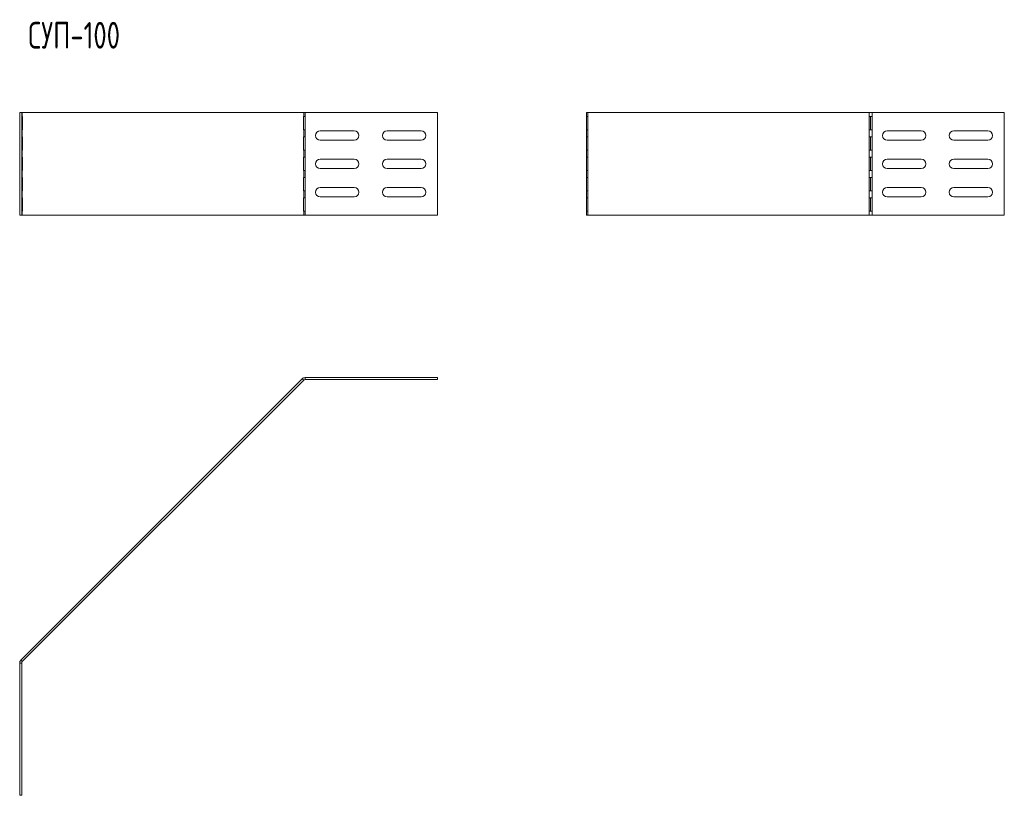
# Model space of a CAD drawing. Header units: millimetres. Extents: x -17 to 1570, y -1355 to 295.
# Tile 1 of 3: x -17 to 721, y -1355 to -774. Entities that reach past the tile are written whole.
import ezdxf

# ---------------------------------------------------------------- set-up
doc = ezdxf.new("R2010")
doc.units = ezdxf.units.MM
doc.styles.add('SLDTEXTSTYLE0', font='TXT', dxfattribs={"width": 0.7, "bigfont": 'bigfont'})

msp = doc.modelspace()

# ---------------------------------------------------------------- linework, layer by layer
at = {"color": 7, "linetype": 'Continuous', "lineweight": 15}
for p, q in [((-17.18, -920.86), (-17.18, -843.86)), ((-17.18, -843.86), (-15.68, -843.86)), ((-15.68, -920.86), (-15.68, -843.86)), ((-15.68, -843.86), (-15.24, -843.86)), ((-15.24, -846.86), (-15.68, -846.86)), ((-15.24, -846.86), (-15.24, -843.86)), ((-15.24, -843.86), (195.64, -843.86)), ((-15.16, -846.86), (-15.24, -846.86)), ((-15.16, -856.86), (-15.16, -846.86)), ((195.64, -846.86), (195.56, -846.86)), ((195.56, -846.86), (195.56, -856.86)), ((195.64, -846.86), (195.64, -843.86)), ((195.64, -843.86), (196.7, -843.86)), ((196.7, -846.86), (195.64, -846.86)), ((196.7, -846.86), (196.7, -843.86)), ((196.7, -843.86), (295.82, -843.86)), ((196.82, -846.86), (196.7, -846.86)), ((196.82, -856.86), (196.82, -846.86)), ((295.82, -843.86), (295.82, -920.86)), ((407.64, -846.86), (407.64, -843.86)), ((408.52, -843.86), (407.64, -843.86)), ((407.64, -846.86), (408.52, -846.86)), ((407.64, -856.86), (407.64, -846.86)), ((408.52, -846.86), (408.52, -843.86)), ((619.41, -843.86), (408.52, -843.86)), ((408.52, -846.86), (408.6, -846.86)), ((408.6, -846.86), (408.6, -856.86)), ((619.32, -846.86), (619.41, -846.86)), ((619.32, -856.86), (619.32, -846.86)), ((619.41, -846.86), (619.41, -843.86)), ((621.53, -843.86), (619.41, -843.86)), ((619.41, -846.86), (621.53, -846.86)), ((620.38, -856.86), (620.38, -846.86)), ((621.53, -846.86), (621.53, -843.86)), ((720.64, -843.86), (621.53, -843.86)), ((621.53, -846.86), (621.64, -846.86)), ((621.64, -846.86), (621.64, -856.86)), ((720.64, -920.86), (720.64, -843.86)), ((-15.68, -856.86), (-15.24, -856.86)), ((-15.24, -862.11), (-15.68, -862.11)), ((-15.24, -862.11), (-15.24, -856.86)), ((-15.24, -856.86), (-15.16, -856.86)), ((-15.16, -862.11), (-15.24, -862.11)), ((-15.16, -872.11), (-15.16, -862.11)), ((195.56, -856.86), (195.64, -856.86)), ((195.64, -862.11), (195.56, -862.11)), ((195.56, -862.11), (195.56, -872.11)), ((195.64, -862.11), (195.64, -856.86)), ((195.64, -856.86), (196.7, -856.86)), ((196.7, -862.11), (195.64, -862.11)), ((196.7, -862.11), (196.7, -856.86)), ((196.7, -856.86), (196.82, -856.86)), ((196.82, -862.11), (196.7, -862.11)), ((196.82, -872.11), (196.82, -862.11)), ((233.57, -857.61), (208.07, -857.61)), ((283.57, -857.61), (258.07, -857.61)), ((407.64, -862.11), (407.64, -856.86)), ((408.52, -856.86), (407.64, -856.86)), ((407.64, -862.11), (408.52, -862.11)), ((407.64, -872.11), (407.64, -862.11)), ((408.52, -862.11), (408.52, -856.86)), ((408.6, -856.86), (408.52, -856.86)), ((408.52, -862.11), (408.6, -862.11)), ((408.6, -862.11), (408.6, -872.11)), ((619.41, -856.86), (619.32, -856.86)), ((619.32, -862.11), (619.41, -862.11)), ((619.32, -872.11), (619.32, -862.11)), ((619.41, -862.11), (619.41, -856.86)), ((621.53, -856.86), (619.41, -856.86)), ((619.41, -862.11), (621.53, -862.11)), ((620.38, -872.11), (620.38, -862.11)), ((621.53, -862.11), (621.53, -856.86)), ((621.64, -856.86), (621.53, -856.86)), ((621.53, -862.11), (621.64, -862.11)), ((621.64, -862.11), (621.64, -872.11)), ((632.89, -857.61), (658.39, -857.61)), ((682.89, -857.61), (708.39, -857.61)), ((208.07, -864.61), (233.57, -864.61)), ((258.07, -864.61), (283.57, -864.61)), ((658.39, -864.61), (632.89, -864.61)), ((708.39, -864.61), (682.89, -864.61)), ((-15.68, -872.11), (-15.24, -872.11)), ((-15.24, -877.36), (-15.68, -877.36)), ((-15.24, -877.36), (-15.24, -872.11)), ((-15.24, -872.11), (-15.16, -872.11)), ((-15.16, -877.36), (-15.24, -877.36)), ((-15.16, -887.36), (-15.16, -877.36)), ((195.56, -872.11), (195.64, -872.11)), ((195.64, -877.36), (195.56, -877.36)), ((195.56, -877.36), (195.56, -887.36)), ((195.64, -877.36), (195.64, -872.11)), ((195.64, -872.11), (196.7, -872.11)), ((196.7, -877.36), (195.64, -877.36)), ((196.7, -877.36), (196.7, -872.11)), ((196.7, -872.11), (196.82, -872.11)), ((196.82, -877.36), (196.7, -877.36)), ((196.82, -887.36), (196.82, -877.36)), ((407.64, -877.36), (407.64, -872.11)), ((408.52, -872.11), (407.64, -872.11)), ((407.64, -877.36), (408.52, -877.36)), ((407.64, -887.36), (407.64, -877.36)), ((408.52, -877.36), (408.52, -872.11)), ((408.6, -872.11), (408.52, -872.11)), ((408.52, -877.36), (408.6, -877.36)), ((408.6, -877.36), (408.6, -887.36)), ((619.41, -872.11), (619.32, -872.11)), ((619.32, -877.36), (619.41, -877.36)), ((619.32, -887.36), (619.32, -877.36)), ((619.41, -877.36), (619.41, -872.11)), ((621.53, -872.11), (619.41, -872.11)), ((619.41, -877.36), (621.53, -877.36)), ((620.38, -887.36), (620.38, -877.36)), ((621.53, -877.36), (621.53, -872.11)), ((621.64, -872.11), (621.53, -872.11)), ((621.53, -877.36), (621.64, -877.36)), ((621.64, -877.36), (621.64, -887.36)), ((233.57, -878.86), (208.07, -878.86)), ((283.57, -878.86), (258.07, -878.86)), ((632.89, -878.86), (658.39, -878.86)), ((682.89, -878.86), (708.39, -878.86)), ((-15.68, -887.36), (-15.24, -887.36)), ((-15.24, -892.61), (-15.68, -892.61)), ((-15.24, -892.61), (-15.24, -887.36)), ((-15.24, -887.36), (-15.16, -887.36)), ((-15.16, -892.61), (-15.24, -892.61)), ((-15.16, -902.61), (-15.16, -892.61)), ((195.56, -887.36), (195.64, -887.36)), ((195.64, -892.61), (195.56, -892.61)), ((195.56, -892.61), (195.56, -902.61)), ((195.64, -892.61), (195.64, -887.36)), ((195.64, -887.36), (196.7, -887.36)), ((196.7, -892.61), (195.64, -892.61)), ((196.7, -892.61), (196.7, -887.36)), ((196.7, -887.36), (196.82, -887.36)), ((196.82, -892.61), (196.7, -892.61)), ((196.82, -902.61), (196.82, -892.61)), ((208.07, -885.86), (233.57, -885.86)), ((258.07, -885.86), (283.57, -885.86)), ((407.64, -892.61), (407.64, -887.36)), ((408.52, -887.36), (407.64, -887.36)), ((407.64, -892.61), (408.52, -892.61)), ((407.64, -902.61), (407.64, -892.61)), ((408.52, -892.61), (408.52, -887.36)), ((408.6, -887.36), (408.52, -887.36)), ((408.52, -892.61), (408.6, -892.61)), ((408.6, -892.61), (408.6, -902.61)), ((619.41, -887.36), (619.32, -887.36)), ((619.32, -892.61), (619.41, -892.61)), ((619.32, -902.61), (619.32, -892.61)), ((619.41, -892.61), (619.41, -887.36)), ((621.53, -887.36), (619.41, -887.36)), ((619.41, -892.61), (621.53, -892.61)), ((620.38, -902.61), (620.38, -892.61)), ((621.53, -892.61), (621.53, -887.36)), ((621.64, -887.36), (621.53, -887.36)), ((621.53, -892.61), (621.64, -892.61)), ((621.64, -892.61), (621.64, -902.61)), ((658.39, -885.86), (632.89, -885.86)), ((708.39, -885.86), (682.89, -885.86)), ((233.57, -900.11), (208.07, -900.11)), ((283.57, -900.11), (258.07, -900.11)), ((632.89, -900.11), (658.39, -900.11)), ((682.89, -900.11), (708.39, -900.11)), ((-15.68, -902.61), (-15.24, -902.61)), ((-15.24, -907.86), (-15.24, -902.61)), ((-15.24, -902.61), (-15.16, -902.61)), ((195.56, -902.61), (195.64, -902.61)), ((195.64, -907.86), (195.64, -902.61)), ((195.64, -902.61), (196.7, -902.61)), ((196.7, -907.86), (196.7, -902.61)), ((196.7, -902.61), (196.82, -902.61)), ((208.07, -907.11), (233.57, -907.11)), ((258.07, -907.11), (283.57, -907.11)), ((407.64, -907.86), (407.64, -902.61)), ((408.52, -902.61), (407.64, -902.61)), ((408.52, -907.86), (408.52, -902.61)), ((408.6, -902.61), (408.52, -902.61)), ((619.41, -902.61), (619.32, -902.61)), ((619.41, -907.86), (619.41, -902.61)), ((621.53, -902.61), (619.41, -902.61)), ((621.53, -907.86), (621.53, -902.61)), ((621.64, -902.61), (621.53, -902.61)), ((658.39, -907.11), (632.89, -907.11)), ((708.39, -907.11), (682.89, -907.11)), ((-15.24, -907.86), (-15.68, -907.86)), ((-15.16, -907.86), (-15.24, -907.86)), ((-15.16, -917.86), (-15.16, -907.86)), ((195.64, -907.86), (195.56, -907.86)), ((195.56, -907.86), (195.56, -917.86)), ((196.7, -907.86), (195.64, -907.86)), ((196.82, -907.86), (196.7, -907.86)), ((196.82, -917.86), (196.82, -907.86)), ((407.64, -907.86), (408.52, -907.86)), ((407.64, -917.86), (407.64, -907.86)), ((408.52, -907.86), (408.6, -907.86)), ((408.6, -907.86), (408.6, -917.86)), ((619.32, -907.86), (619.41, -907.86)), ((619.32, -917.86), (619.32, -907.86)), ((619.41, -907.86), (621.53, -907.86)), ((620.38, -917.86), (620.38, -907.86)), ((621.53, -907.86), (621.64, -907.86)), ((621.64, -907.86), (621.64, -917.86)), ((-17.18, -920.86), (-15.68, -920.86)), ((-15.68, -917.86), (-15.24, -917.86)), ((-15.24, -920.86), (-15.68, -920.86)), ((-15.24, -920.86), (-15.24, -917.86)), ((-15.24, -917.86), (-15.16, -917.86)), ((195.64, -920.86), (-15.24, -920.86)), ((195.56, -917.86), (195.64, -917.86)), ((195.64, -920.86), (195.64, -917.86)), ((195.64, -917.86), (196.7, -917.86)), ((196.7, -920.86), (195.64, -920.86)), ((196.7, -920.86), (196.7, -917.86)), ((196.7, -917.86), (196.82, -917.86)), ((295.82, -920.86), (196.7, -920.86)), ((407.64, -920.86), (407.64, -917.86)), ((408.52, -917.86), (407.64, -917.86)), ((407.64, -920.86), (408.52, -920.86)), ((408.52, -920.86), (408.52, -917.86)), ((408.6, -917.86), (408.52, -917.86)), ((408.52, -920.86), (619.41, -920.86)), ((619.41, -917.86), (619.32, -917.86)), ((619.41, -920.86), (619.41, -917.86)), ((621.53, -917.86), (619.41, -917.86)), ((619.41, -920.86), (621.53, -920.86)), ((621.53, -920.86), (621.53, -917.86)), ((621.64, -917.86), (621.53, -917.86)), ((621.53, -920.86), (720.64, -920.86)), ((-16.3, -1254.25), (194.58, -1043.37)), ((-15.24, -1255.31), (195.64, -1044.43)), ((194.58, -1043.37), (195.64, -1044.43)), ((196.7, -1042.49), (196.7, -1043.99)), ((196.7, -1042.49), (295.82, -1042.49)), ((196.7, -1043.99), (295.82, -1043.99)), ((295.82, -1042.49), (295.82, -1043.99)), ((-16.3, -1254.25), (-15.24, -1255.31)), ((-17.18, -1256.37), (-15.68, -1256.37)), ((-17.18, -1355.49), (-17.18, -1256.37)), ((-15.68, -1355.49), (-15.68, -1256.37)), ((-17.18, -1355.49), (-15.68, -1355.49))]:
    msp.add_line(p, q, dxfattribs=at)
for centre, radius, start, end in [((208.07, -861.11), 3.5, 90, 270), ((233.57, -861.11), 3.5, 270, 90), ((258.07, -861.11), 3.5, 90, 270), ((283.57, -861.11), 3.5, 270, 90), ((632.89, -861.11), 3.5, 90, 270), ((658.39, -861.11), 3.5, 270, 90), ((682.89, -861.11), 3.5, 90, 270), ((708.39, -861.11), 3.5, 270, 90), ((208.07, -882.36), 3.5, 90, 270), ((233.57, -882.36), 3.5, 270, 90), ((258.07, -882.36), 3.5, 90, 270), ((283.57, -882.36), 3.5, 270, 90), ((632.89, -882.36), 3.5, 90, 270), ((658.39, -882.36), 3.5, 270, 90), ((682.89, -882.36), 3.5, 90, 270), ((708.39, -882.36), 3.5, 270, 90), ((208.07, -903.61), 3.5, 90, 270), ((233.57, -903.61), 3.5, 270, 90), ((258.07, -903.61), 3.5, 90, 270), ((283.57, -903.61), 3.5, 270, 90), ((632.89, -903.61), 3.5, 90, 270), ((658.39, -903.61), 3.5, 270, 90), ((682.89, -903.61), 3.5, 90, 270), ((708.39, -903.61), 3.5, 270, 90), ((196.7, -1045.49), 3, 90, 135), ((196.7, -1045.49), 1.5, 90, 135), ((-14.18, -1256.37), 3, 135, 180), ((-14.18, -1256.37), 1.5, 135, 180)]:
    msp.add_arc(centre, radius, start, end, dxfattribs=at)

# ---------------------------------------------------------------- texts
at = {"color": 7, "linetype": 'Continuous', "lineweight": 0, "insert": (-10.78, -775.95), "char_height": 20, "attachment_point": 1, "style": 'SLDTEXTSTYLE0'}
msp.add_mtext('\\M+18452\\M+18454\\M+18450-100', dxfattribs=at)

doc.saveas('drawing.dxf')
